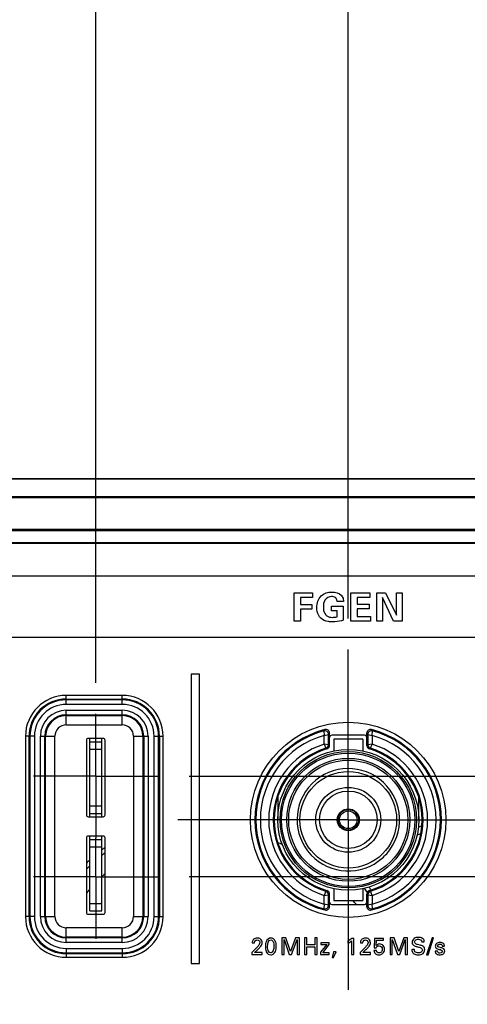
# Model space of a CAD drawing. Header units: inches. Extents: x 0 to 34, y 0 to 22.
# Tile 31 of 125: x 12 to 12.9, y 6 to 8. Entities that reach past the tile are written whole.
import ezdxf

# ---------------------------------------------------------------- set-up
doc = ezdxf.new("R2010")
doc.units = ezdxf.units.IN
doc.header["$LTSCALE"] = 1.87
doc.header["$MEASUREMENT"] = 0
doc.linetypes.add('CENTER', pattern=[0.6, 0.375, -0.075, 0.075, -0.075])
doc.layers.get('0').update_dxf_attribs({"linetype": 'CONTINUOUS'})
for name, color, linetype in [('02___PRT_ALL_AXES', 7, 'CONTINUOUS'), ('DIMENSIONS', 7, 'CONTINUOUS'), ('SURFACES', 7, 'CONTINUOUS')]:
    doc.layers.add(name, color=color, linetype=linetype)
doc.styles.get("Standard").update_dxf_attribs({"font": 'txt', "width": 0.8})
doc.dimstyles.new('DIMSTYLE_2', dxfattribs={"dimtxt": 0.125, "dimasz": 0.18, "dimexe": 0.125, "dimexo": 0.0625, "dimgap": 0.09, "dimtad": 0, "dimtih": 1, "dimtoh": 1, "dimdec": 3, "dimlfac": 1.333333, "dimzin": 4, "dimdsep": 46, "dimtxsty": 'STANDARD', "dimblk": '_FILLED', "dimblk1": '_FILLED', "dimblk2": '_FILLED', "dimcen": 0.09, "dimadec": 0, "dimazin": 0, "dimtp": 0.001, "dimtm": 0.001, "dimtfac": 1, "dimtdec": 3, "dimtofl": 0, "dimtmove": 0, "dimatfit": 3, "dimldrblk": '_FILLED', "dimfxl": 1, "dimtolj": 1, "dimtzin": 4, "dimarcsym": 0})

# ---------------------------------------------------------------- blocks, each defined once
blk = doc.blocks.new('*D15')
at = {"layer": 'DIMENSIONS', "color": 2, "linetype": 'CONTINUOUS'}
blk.add_line((12.1687, 6.6965), (12.1687, 9.748), dxfattribs=at)
at = {"layer": 'DIMENSIONS', "color": 2, "linetype": 'CONTINUOUS', "insert": (12.1062, 9.8105), "char_height": 0.125, "width": 1.425, "attachment_point": 1, "rotation": 90, "line_spacing_factor": 0.9}
blk.add_mtext('7.620{\\Ftxt.shx;\\W1.000000;\\H0.125000; }[193.55]', dxfattribs=at)
blk = doc.blocks.new('_FILLED')
at = {"color": 0, "linetype": 'BYBLOCK'}
blk.add_solid([(0, 0), (-1, 0.174), (-1, -0.174)], dxfattribs=at)
blk = doc.blocks.new('*D16')
at = {"layer": 'DIMENSIONS', "color": 2, "linetype": 'CONTINUOUS'}
blk.add_line((12.6763, 6.826), (12.6763, 9.748), dxfattribs=at)
at = {"layer": 'DIMENSIONS', "color": 2, "linetype": 'CONTINUOUS', "insert": (12.6138, 9.8105), "char_height": 0.125, "width": 1.425, "attachment_point": 1, "rotation": 90, "line_spacing_factor": 0.9}
blk.add_mtext('8.297{\\Ftxt.shx;\\W1.000000;\\H0.125000; }[210.74]', dxfattribs=at)
blk = doc.blocks.new('*D17')
at = {"layer": 'DIMENSIONS', "color": 2, "linetype": 'CONTINUOUS'}
blk.add_line((13.2907, 6.826), (13.2907, 9.748), dxfattribs=at)
at = {"layer": 'DIMENSIONS', "color": 2, "linetype": 'CONTINUOUS', "insert": (13.2282, 9.8105), "char_height": 0.125, "width": 1.425, "attachment_point": 1, "rotation": 90, "line_spacing_factor": 0.9}
blk.add_mtext('9.116{\\Ftxt.shx;\\W1.000000;\\H0.125000; }[231.55]', dxfattribs=at)
blk = doc.blocks.new('*D22')
at = {"layer": 'DIMENSIONS', "color": 2, "linetype": 'CONTINUOUS'}
for p, q in [((12.3563, 6.3065), (14.6007, 6.3065)), ((14.6007, 6.3065), (14.7127, 6.202)), ((14.7127, 6.202), (15.0162, 6.202))]:
    blk.add_line(p, q, dxfattribs=at)
at = {"layer": 'DIMENSIONS', "color": 2, "linetype": 'CONTINUOUS', "insert": (15.0787, 6.2645), "char_height": 0.125, "width": 1.325, "attachment_point": 1, "line_spacing_factor": 0.9}
blk.add_mtext('1.731{\\Ftxt.shx;\\W1.000000;\\H0.125000; }[43.98]', dxfattribs=at)
blk = doc.blocks.new('*D23')
at = {"layer": 'DIMENSIONS', "color": 2, "linetype": 'CONTINUOUS'}
for p, q in [((14.5973, 6.509), (14.6652, 6.6196)), ((14.6652, 6.6196), (15.0162, 6.6196)), ((12.3563, 6.509), (14.5973, 6.509))]:
    blk.add_line(p, q, dxfattribs=at)
at = {"layer": 'DIMENSIONS', "color": 2, "linetype": 'CONTINUOUS', "insert": (15.0787, 6.6821), "char_height": 0.125, "width": 1.325, "attachment_point": 1, "line_spacing_factor": 0.9}
blk.add_mtext('2.001{\\Ftxt.shx;\\W1.000000;\\H0.125000; }[50.83]', dxfattribs=at)

msp = doc.modelspace()

# ---------------------------------------------------------------- linework, layer by layer
at = {"color": 7, "linetype": 'CONTINUOUS'}
for p, q in [((6.49681, 7.10799), (13.91066, 7.10799)), ((6.75374, 7.10713), (13.65374, 7.10713)), ((13.65374, 7.07135), (6.75374, 7.07135)), ((13.65374, 7.06926), (6.75374, 7.06926)), ((6.85874, 7.00628), (13.54874, 7.00628)), ((6.85874, 7.00356), (13.54874, 7.00356)), ((13.54874, 6.97836), (6.85874, 6.97836)), ((13.54874, 6.97726), (6.85874, 6.97726)), ((13.52164, 6.91132), (8.91021, 6.91132)), ((12.68174, 6.87791), (12.72005, 6.87791)), ((12.68174, 6.82068), (12.68174, 6.87791)), ((12.72005, 6.87791), (12.72005, 6.86858)), ((12.7339, 6.87791), (12.75163, 6.87791)), ((12.7339, 6.82068), (12.7339, 6.87791)), ((12.75163, 6.87791), (12.77309, 6.83287)), ((12.77309, 6.87791), (12.78448, 6.87791)), ((12.77309, 6.83287), (12.77309, 6.87791)), ((12.78448, 6.87791), (12.78448, 6.82068)), ((12.56782, 6.87783), (12.6047, 6.87783)), ((12.56782, 6.82068), (12.56782, 6.87783)), ((12.6047, 6.86865), (12.58009, 6.86865)), ((12.58009, 6.86865), (12.58009, 6.85456)), ((12.6047, 6.87783), (12.6047, 6.86865)), ((12.66693, 6.86034), (12.65418, 6.86034)), ((12.72005, 6.86858), (12.69401, 6.86858)), ((12.69401, 6.86858), (12.69401, 6.85496)), ((12.76763, 6.82068), (12.74546, 6.86818)), ((12.74546, 6.86818), (12.74546, 6.82068)), ((12.58009, 6.85456), (12.60304, 6.85456)), ((12.60304, 6.84507), (12.58009, 6.84507)), ((12.58009, 6.84507), (12.58009, 6.82068)), ((12.60304, 6.85456), (12.60304, 6.84507)), ((12.64278, 6.85116), (12.66613, 6.85116)), ((12.64278, 6.84166), (12.64278, 6.85116)), ((12.65387, 6.84166), (12.64278, 6.84166)), ((12.65387, 6.82963), (12.65387, 6.84166)), ((12.66613, 6.85116), (12.66613, 6.82259)), ((12.69401, 6.85496), (12.71839, 6.85496)), ((12.71839, 6.84562), (12.69401, 6.84562)), ((12.69401, 6.84562), (12.69401, 6.83019)), ((12.71839, 6.85496), (12.71839, 6.84562)), ((12.58009, 6.82068), (12.56782, 6.82068)), ((12.72092, 6.82068), (12.68174, 6.82068)), ((12.69401, 6.83019), (12.72092, 6.83019)), ((12.72092, 6.83019), (12.72092, 6.82068)), ((12.74546, 6.82068), (12.7339, 6.82068)), ((12.78448, 6.82068), (12.76763, 6.82068)), ((8.91021, 6.7884), (13.52164, 6.7884)), ((12.37736, 6.71423), (12.36069, 6.71423)), ((12.36069, 6.71423), (12.36069, 6.13193)), ((12.37736, 6.13193), (12.37736, 6.71423)), ((12.10949, 6.65332), (12.10949, 6.67132)), ((12.10949, 6.6641), (12.22199, 6.6641)), ((12.22199, 6.66231), (12.10949, 6.66231)), ((12.22199, 6.65332), (12.22199, 6.67132)), ((12.22199, 6.65332), (12.10949, 6.65332)), ((12.10949, 6.64136), (12.22199, 6.64136)), ((12.10949, 6.61196), (12.10949, 6.64136)), ((12.22199, 6.61196), (12.22199, 6.64136)), ((12.10949, 6.63236), (12.22199, 6.63236)), ((12.10949, 6.6307), (12.22199, 6.6307)), ((12.10949, 6.61196), (12.22199, 6.61196)), ((12.04538, 6.58921), (12.02738, 6.58921)), ((12.0346, 6.22621), (12.0346, 6.58921)), ((12.03638, 6.58921), (12.03638, 6.22621)), ((12.04538, 6.58921), (12.04538, 6.22621)), ((12.05734, 6.58921), (12.08674, 6.58921)), ((12.05734, 6.22621), (12.05734, 6.58921)), ((12.06634, 6.22621), (12.06634, 6.58921)), ((12.06799, 6.22621), (12.06799, 6.58921)), ((12.08674, 6.22621), (12.08674, 6.58921)), ((12.14996, 6.58099), (12.14996, 6.43093)), ((12.18377, 6.58474), (12.1537, 6.58474)), ((12.15674, 6.42718), (12.15674, 6.58474)), ((12.18074, 6.42718), (12.18074, 6.58474)), ((12.18752, 6.43093), (12.18752, 6.58099)), ((12.24473, 6.58921), (12.27413, 6.58921)), ((12.24473, 6.58921), (12.24473, 6.22621)), ((12.26348, 6.58921), (12.26348, 6.22621)), ((12.26513, 6.58921), (12.26513, 6.22621)), ((12.27413, 6.58921), (12.27413, 6.22621)), ((12.28609, 6.58921), (12.30409, 6.58921)), ((12.28609, 6.22621), (12.28609, 6.58921)), ((12.29509, 6.22621), (12.29509, 6.58921)), ((12.29687, 6.58921), (12.29687, 6.22621)), ((12.62739, 6.60002), (12.62786, 6.59081)), ((12.62786, 6.59081), (12.63686, 6.59278)), ((12.62786, 6.57324), (12.62786, 6.5908)), ((12.63686, 6.57213), (12.63686, 6.59278)), ((12.63876, 6.57072), (12.63876, 6.59525)), ((12.70927, 6.59121), (12.64325, 6.59121)), ((12.70572, 6.58336), (12.64725, 6.58336)), ((12.64725, 6.58336), (12.64725, 6.55965)), ((12.70572, 6.58336), (12.70572, 6.55965)), ((12.71376, 6.57072), (12.71376, 6.59525)), ((12.71566, 6.59278), (12.71566, 6.57213)), ((12.71566, 6.59278), (12.72466, 6.59081)), ((12.72466, 6.59081), (12.72513, 6.60002)), ((12.72466, 6.59082), (12.72466, 6.57323)), ((12.15674, 6.57796), (12.18074, 6.57796)), ((12.15674, 6.56296), (12.18074, 6.56296)), ((12.63686, 6.57213), (12.62786, 6.57323)), ((12.62786, 6.57323), (12.63159, 6.56496)), ((12.72466, 6.57323), (12.71566, 6.57213)), ((12.72093, 6.56496), (12.72466, 6.57323)), ((12.5335, 6.46313), (12.53475, 6.46187)), ((12.53475, 6.46692), (12.53475, 6.42096)), ((12.81822, 6.42096), (12.81822, 6.46556)), ((12.15674, 6.44896), (12.18074, 6.44896)), ((12.1537, 6.42718), (12.18377, 6.42718)), ((12.15674, 6.43396), (12.18074, 6.43396)), ((12.14996, 6.38449), (12.14996, 6.23443)), ((12.18377, 6.38824), (12.1537, 6.38824)), ((12.15674, 6.23746), (12.15674, 6.38824)), ((12.18074, 6.23746), (12.18074, 6.38824)), ((12.18752, 6.23443), (12.18752, 6.38449)), ((12.15674, 6.38146), (12.18074, 6.38146)), ((12.15674, 6.36646), (12.18074, 6.36646)), ((12.63159, 6.27696), (12.62786, 6.2687)), ((12.62786, 6.2687), (12.63686, 6.2698)), ((12.62786, 6.25111), (12.62786, 6.2687)), ((12.63686, 6.24914), (12.63686, 6.2698)), ((12.63876, 6.24668), (12.63876, 6.27121)), ((12.64725, 6.28228), (12.64725, 6.25856)), ((12.70572, 6.28228), (12.70572, 6.25856)), ((12.71376, 6.24668), (12.71376, 6.27121)), ((12.71566, 6.2698), (12.71566, 6.24914)), ((12.71566, 6.2698), (12.72466, 6.2687)), ((12.72466, 6.2687), (12.72093, 6.27696)), ((12.72466, 6.2687), (12.72466, 6.25113)), ((12.15674, 6.25246), (12.18074, 6.25246)), ((12.62786, 6.25112), (12.62739, 6.24191)), ((12.63686, 6.24914), (12.62786, 6.25112)), ((12.64325, 6.25071), (12.70927, 6.25071)), ((12.64725, 6.25856), (12.70572, 6.25856)), ((12.72466, 6.25112), (12.71566, 6.24914)), ((12.72513, 6.24191), (12.72466, 6.25112)), ((12.04538, 6.22621), (12.02738, 6.22621)), ((12.05734, 6.22621), (12.08674, 6.22621)), ((12.1537, 6.23068), (12.18377, 6.23068)), ((12.15674, 6.23746), (12.18074, 6.23746)), ((12.24473, 6.22621), (12.27413, 6.22621)), ((12.28609, 6.22621), (12.30409, 6.22621)), ((12.22199, 6.20347), (12.10949, 6.20347)), ((12.10949, 6.17407), (12.10949, 6.20347)), ((12.22199, 6.18472), (12.10949, 6.18472)), ((12.22199, 6.17407), (12.22199, 6.20347)), ((12.22199, 6.18306), (12.10949, 6.18306)), ((12.22199, 6.17407), (12.10949, 6.17407)), ((12.48319, 6.1734), (12.48812, 6.1734)), ((12.55097, 6.18367), (12.54267, 6.18367)), ((12.54267, 6.18367), (12.54267, 6.14982)), ((12.54722, 6.18011), (12.55791, 6.14982)), ((12.54722, 6.14982), (12.54722, 6.18011)), ((12.56053, 6.15577), (12.55097, 6.18367)), ((12.57034, 6.18367), (12.56053, 6.15577)), ((12.56236, 6.14982), (12.57348, 6.18029)), ((12.57807, 6.18367), (12.57034, 6.18367)), ((12.57348, 6.18029), (12.57348, 6.14982)), ((12.57807, 6.14982), (12.57807, 6.18367)), ((12.59292, 6.18367), (12.58823, 6.18367)), ((12.58823, 6.18367), (12.58823, 6.14982)), ((12.59292, 6.16913), (12.59292, 6.18367)), ((12.60901, 6.16913), (12.59292, 6.16913)), ((12.59292, 6.1651), (12.60901, 6.1651)), ((12.59292, 6.14982), (12.59292, 6.1651)), ((12.61369, 6.18367), (12.60901, 6.18367)), ((12.60901, 6.18367), (12.60901, 6.16913)), ((12.60901, 6.1651), (12.60901, 6.14982)), ((12.61369, 6.14982), (12.61369, 6.18367)), ((12.63333, 6.17002), (12.62076, 6.15436)), ((12.63834, 6.17336), (12.62142, 6.17336)), ((12.62142, 6.17336), (12.62142, 6.17002)), ((12.62142, 6.17002), (12.63333, 6.17002)), ((12.62536, 6.15324), (12.63834, 6.1696)), ((12.63834, 6.1696), (12.63834, 6.17336)), ((12.67561, 6.17715), (12.67561, 6.17247)), ((12.68315, 6.17715), (12.68315, 6.14982)), ((12.68766, 6.18226), (12.68349, 6.18226)), ((12.68766, 6.14982), (12.68766, 6.18226)), ((12.70087, 6.1734), (12.7058, 6.1734)), ((12.72927, 6.18226), (12.72843, 6.16294)), ((12.74751, 6.18226), (12.72927, 6.18226)), ((12.7327, 6.16796), (12.73331, 6.17847)), ((12.73331, 6.17847), (12.74751, 6.17847)), ((12.74751, 6.17847), (12.74751, 6.18226)), ((12.76865, 6.18367), (12.76036, 6.18367)), ((12.76036, 6.18367), (12.76036, 6.14982)), ((12.76491, 6.18011), (12.7756, 6.14982)), ((12.76491, 6.14982), (12.76491, 6.18011)), ((12.77823, 6.15577), (12.76865, 6.18367)), ((12.78802, 6.18367), (12.77823, 6.15577)), ((12.78005, 6.14982), (12.79116, 6.18029)), ((12.79576, 6.18367), (12.78802, 6.18367)), ((12.79116, 6.18029), (12.79116, 6.14982)), ((12.79576, 6.14982), (12.79576, 6.18367)), ((12.82449, 6.17523), (12.82936, 6.17523)), ((12.84502, 6.18325), (12.83404, 6.14907)), ((12.83713, 6.14907), (12.84806, 6.18325)), ((12.84806, 6.18325), (12.84502, 6.18325)), ((12.86517, 6.16683), (12.86968, 6.16683)), ((12.10949, 6.16211), (12.22199, 6.16211)), ((12.10949, 6.16211), (12.10949, 6.14411)), ((12.10949, 6.15311), (12.22199, 6.15311)), ((12.22199, 6.15133), (12.10949, 6.15133)), ((12.22199, 6.16211), (12.22199, 6.14411)), ((12.49121, 6.16243), (12.48272, 6.15408)), ((12.48272, 6.15408), (12.48272, 6.14982)), ((12.48272, 6.14982), (12.50335, 6.14982)), ((12.48792, 6.15352), (12.4936, 6.15891)), ((12.50335, 6.15352), (12.48792, 6.15352)), ((12.50335, 6.14982), (12.50335, 6.15352)), ((12.54267, 6.14982), (12.54722, 6.14982)), ((12.55791, 6.14982), (12.56236, 6.14982)), ((12.57348, 6.14982), (12.57807, 6.14982)), ((12.58823, 6.14982), (12.59292, 6.14982)), ((12.60901, 6.14982), (12.61369, 6.14982)), ((12.62076, 6.15436), (12.62076, 6.14982)), ((12.62076, 6.14982), (12.63834, 6.14982)), ((12.63834, 6.15324), (12.62536, 6.15324)), ((12.63834, 6.14982), (12.63834, 6.15324)), ((12.64688, 6.15544), (12.64388, 6.14391)), ((12.65231, 6.15544), (12.64688, 6.15544)), ((12.64706, 6.14391), (12.65231, 6.15544)), ((12.68315, 6.14982), (12.68766, 6.14982)), ((12.70889, 6.16243), (12.70041, 6.15408)), ((12.70041, 6.15408), (12.70041, 6.14982)), ((12.70041, 6.14982), (12.72104, 6.14982)), ((12.7056, 6.15352), (12.71128, 6.15891)), ((12.72104, 6.15352), (12.7056, 6.15352)), ((12.72104, 6.14982), (12.72104, 6.15352)), ((12.73289, 6.15751), (12.72801, 6.15751)), ((12.72843, 6.16294), (12.7327, 6.16294)), ((12.76036, 6.14982), (12.76491, 6.14982)), ((12.7756, 6.14982), (12.78005, 6.14982)), ((12.79116, 6.14982), (12.79576, 6.14982)), ((12.80929, 6.15971), (12.80442, 6.15971)), ((12.83404, 6.14907), (12.83713, 6.14907)), ((12.85556, 6.1568), (12.85092, 6.1568)), ((12.36069, 6.13193), (12.37736, 6.13193)), ((12.64388, 6.14391), (12.64706, 6.14391))]:
    msp.add_line(p, q, dxfattribs=at)
for radius in [0.14173, 0.1373, 0.13406, 0.12372, 0.11988, 0.02067, 0.01772]:
    msp.add_circle((12.67649, 6.42096), radius, dxfattribs=at)
for centre, radius, start, end in [((12.10949, 6.58921), 0.07488, 90, 180), ((12.10949, 6.58921), 0.0731, 90, 180), ((12.22199, 6.58921), 0.07488, 0, 90), ((12.22199, 6.58921), 0.0731, 0, 90), ((12.10949, 6.58921), 0.0641, 90, 180), ((12.10949, 6.58921), 0.05215, 90, 180), ((12.22199, 6.58921), 0.0641, 0, 90), ((12.22199, 6.58921), 0.05215, 0, 90), ((12.10949, 6.58921), 0.04315, 90, 180), ((12.10949, 6.58921), 0.04149, 90, 180), ((12.22199, 6.58921), 0.04315, 0, 90), ((12.22199, 6.58921), 0.04149, 0, 90), ((12.10949, 6.58921), 0.02274, 90, 180), ((12.22199, 6.58921), 0.02274, 0, 90), ((12.67626, 6.42096), 0.1875, 104.47725, 255.52275), ((12.99652, 6.3064), 0.47167, 141.11163, 141.49952), ((12.63126, 6.59525), 0.0075, 0.00081, 104.47636), ((12.72126, 6.59525), 0.0075, 75.5239, 179.99895), ((12.35595, 6.30635), 0.47174, 38.50052, 38.88835), ((12.67626, 6.42096), 0.1875, 284.47725, 75.52275), ((12.67626, 6.42096), 0.1856, 105.26628, 254.73372), ((12.67626, 6.42096), 0.1766, 105.90509, 254.0965), ((12.62936, 6.59278), 0.0075, 0.01683, 105.24944), ((12.9954, 6.31899), 0.45112, 142.23783, 142.6329), ((12.35713, 6.319), 0.45111, 37.36709, 37.76218), ((12.72316, 6.59278), 0.0075, 74.75056, 179.98316), ((12.67626, 6.42096), 0.1766, 285.90509, 74.0965), ((12.67626, 6.42096), 0.1856, 285.26628, 74.73372), ((12.67626, 6.42096), 0.15977, 107.63147, 252.36769), ((12.67626, 6.42096), 0.15077, 107.23556, 252.76444), ((12.67626, 6.42096), 0.14888, 106.72168, 253.27832), ((12.62936, 6.57213), 0.0075, 287.25216, 359.98339), ((12.33682, 6.18358), 0.48202, 52.02422, 52.30002), ((12.63126, 6.57072), 0.0075, 286.77074, 359.95088), ((12.32317, 6.14637), 0.52884, 53.36254, 53.61817), ((13.02935, 6.14637), 0.52884, 126.38184, 126.63746), ((12.72126, 6.57072), 0.0075, 179.99497, 253.28073), ((12.72316, 6.57213), 0.0075, 180.01661, 252.74784), ((13.0157, 6.18358), 0.48202, 127.69998, 127.97578), ((12.67626, 6.42096), 0.14888, 286.72168, 73.27832), ((12.67626, 6.42096), 0.15077, 287.23556, 72.76444), ((12.67626, 6.42096), 0.15977, 287.63223, 72.36809), ((12.93793, 6.06768), 0.35919, 108.39936, 109.61081), ((12.97968, 5.96589), 0.45501, 110.22651, 111.25385), ((12.41249, 6.05799), 0.38091, 126.21188, 127.48269), ((12.41249, 6.05799), 0.33957, 67.21886, 68.87958), ((12.41249, 6.05799), 0.37205, 127.21793, 128.5373), ((12.67649, 6.42096), 0.10305, 311.51965, 318.48029), ((12.41249, 6.05799), 0.38091, 132.18326, 133.58622), ((12.41249, 6.05799), 0.37205, 133.44195, 134.8879), ((12.41249, 6.05799), 0.33957, 131.50341, 133.05253), ((12.41249, 6.05799), 0.38091, 35.55998, 36.67367), ((12.41249, 6.05799), 0.33957, 138.88017, 140.65765), ((12.33682, 6.65835), 0.48202, 307.69998, 307.97578), ((12.62936, 6.2698), 0.0075, 0.01661, 72.74784), ((12.63126, 6.2712), 0.0075, 359.99497, 73.28073), ((12.32317, 6.69556), 0.52884, 306.38184, 306.63746), ((12.41249, 6.05799), 0.37205, 35.66119, 37.22118), ((12.72126, 6.2712), 0.0075, 106.77074, 179.95088), ((13.02935, 6.69556), 0.52884, 233.36254, 233.61817), ((12.72316, 6.2698), 0.0075, 107.25216, 179.98339), ((13.0157, 6.65835), 0.48202, 232.02422, 232.30002), ((12.62936, 6.24915), 0.0075, 254.75057, 359.98315), ((12.63126, 6.24668), 0.0075, 255.52391, 359.99891), ((12.99539, 6.52293), 0.45111, 217.36709, 217.76218), ((12.41249, 6.05799), 0.33957, 34.5963, 36.20926), ((12.35712, 6.52294), 0.45112, 322.23783, 322.6329), ((12.72126, 6.24668), 0.0075, 180.00081, 284.47637), ((12.72316, 6.24915), 0.0075, 180.01684, 285.24943), ((12.10949, 6.22621), 0.07488, 180, 270), ((12.10949, 6.22621), 0.0731, 180, 270), ((12.10949, 6.22621), 0.0641, 180, 270), ((12.10949, 6.22621), 0.05215, 180, 270), ((12.10949, 6.22621), 0.04315, 180, 270), ((12.10949, 6.22621), 0.04149, 180, 270), ((12.10949, 6.22621), 0.02274, 180, 270), ((12.22199, 6.22621), 0.07488, 270, 360), ((12.22199, 6.22621), 0.0731, 270, 360), ((12.22199, 6.22621), 0.0641, 270, 360), ((12.22199, 6.22621), 0.05215, 270, 360), ((12.22199, 6.22621), 0.04315, 270, 360), ((12.22199, 6.22621), 0.04149, 270, 360), ((12.22199, 6.22621), 0.02274, 270, 360), ((12.99657, 6.53558), 0.47174, 218.50052, 218.88835), ((12.356, 6.53553), 0.47167, 321.11163, 321.49952)]:
    msp.add_arc(centre, radius, start, end, dxfattribs=at)
for centre, major_axis, ratio, start_param, end_param in [((12.15371, 6.58099), (0.00265, -0.00265), 0.9996955, 2.3563468, 3.9268385), ((12.18376, 6.58099), (0.00265, 0.00265), 0.9996955, -0.7852459, 0.7852459), ((12.64327, 6.58671), (0.00319, -0.00319), 0.9972647, 2.357564, 3.9256213), ((12.70925, 6.58671), (0.00319, 0.00319), 0.9972647, -0.7840286, 0.7840286), ((12.15371, 6.43093), (0.00265, 0.00265), 0.9996955, -3.9268385, -2.3563468), ((12.18376, 6.43093), (0.00265, -0.00265), 0.9996955, -0.7852459, 0.7852459), ((12.15371, 6.38449), (0.00265, -0.00265), 0.9996955, 2.3563468, 3.9268385), ((12.18376, 6.38449), (0.00265, 0.00265), 0.9996955, -0.7852459, 0.7852459), ((12.64327, 6.25522), (0.00319, 0.00319), 0.9972647, -3.9256213, -2.357564), ((12.70925, 6.25522), (0.00319, -0.00319), 0.9972647, -0.7840286, 0.7840286), ((12.15371, 6.23443), (0.00265, 0.00265), 0.9996955, -3.9268385, -2.3563468), ((12.18376, 6.23443), (0.00265, -0.00265), 0.9996955, -0.7852459, 0.7852459)]:
    msp.add_ellipse(centre, major_axis=major_axis, ratio=ratio, start_param=start_param, end_param=end_param, dxfattribs=at)
for points, knots in [([(12.61334, 6.84838), (12.61334, 6.8566), (12.61833, 6.8742), (12.6357, 6.87949), (12.64334, 6.87949)], [0, 0, 0, 0, 0.518282, 1, 1, 1, 1]), ([(12.64302, 6.87055), (12.63784, 6.87055), (12.6272, 6.86442), (12.62632, 6.85362), (12.62632, 6.84878)], [0, 0, 0, 0, 0.5171776, 1, 1, 1, 1]), ([(12.65259, 6.86611), (12.65204, 6.867), (12.64951, 6.86974), (12.64561, 6.87055), (12.64302, 6.87055)], [0, 0, 0, 0, 0.2872311, 1, 1, 1, 1]), ([(12.66281, 6.87229), (12.66368, 6.87129), (12.66617, 6.86774), (12.66685, 6.8633), (12.66693, 6.86034)], [0, 0, 0, 0, 0.308227, 1, 1, 1, 1]), ([(12.62094, 6.82701), (12.6194, 6.82851), (12.61471, 6.83477), (12.61334, 6.84283), (12.61334, 6.84838)], [0, 0, 0, 0, 0.2789738, 1, 1, 1, 1]), ([(12.62632, 6.84878), (12.62632, 6.84765), (12.62653, 6.84229), (12.62816, 6.83655), (12.63107, 6.83343)], [0, 0, 0, 0, 0.2099558, 1, 1, 1, 1]), ([(12.64524, 6.81942), (12.64234, 6.81942), (12.6338, 6.81977), (12.62501, 6.82301), (12.62094, 6.82701)], [0, 0, 0, 0, 0.3365545, 1, 1, 1, 1]), ([(12.63107, 6.83343), (12.63177, 6.83265), (12.6354, 6.82931), (12.6407, 6.82852), (12.64452, 6.82852)], [0, 0, 0, 0, 0.2157138, 1, 1, 1, 1]), ([(12.64452, 6.82852), (12.64578, 6.82852), (12.64892, 6.82857), (12.65206, 6.82909), (12.65387, 6.82963)], [0, 0, 0, 0, 0.4003361, 1, 1, 1, 1]), ([(12.66613, 6.82259), (12.66509, 6.82224), (12.65838, 6.82004), (12.6512, 6.81942), (12.64524, 6.81942)], [0, 0, 0, 0, 0.1561389, 1, 1, 1, 1]), ([(12.81779, 6.18433), (12.81474, 6.18433), (12.80841, 6.18336), (12.80489, 6.17728), (12.80489, 6.17443)], [0, 0, 0, 0, 0.5168592, 1, 1, 1, 1]), ([(12.8273, 6.18099), (12.82546, 6.18299), (12.82183, 6.18417), (12.81847, 6.18433), (12.81779, 6.18433)], [0, 0, 0, 0, 0.7981439, 1, 1, 1, 1]), ([(12.48619, 6.18053), (12.48458, 6.17913), (12.48331, 6.17648), (12.4832, 6.17388), (12.48319, 6.1734)], [0, 0, 0, 0, 0.8154655, 1, 1, 1, 1]), ([(12.48812, 6.1734), (12.48812, 6.17522), (12.48929, 6.17863), (12.49237, 6.17908), (12.49341, 6.17908)], [0, 0, 0, 0, 0.6374477, 1, 1, 1, 1]), ([(12.50325, 6.1734), (12.50325, 6.17606), (12.50116, 6.18166), (12.49562, 6.18287), (12.49322, 6.18287)], [0, 0, 0, 0, 0.5257077, 1, 1, 1, 1]), ([(12.49341, 6.17908), (12.49551, 6.17908), (12.49847, 6.17691), (12.49861, 6.17428), (12.49861, 6.17378)], [0, 0, 0, 0, 0.8072661, 1, 1, 1, 1]), ([(12.4936, 6.15891), (12.494, 6.15932), (12.49602, 6.16142), (12.49813, 6.16346), (12.4996, 6.16529)], [0, 0, 0, 0, 0.1962152, 1, 1, 1, 1]), ([(12.49861, 6.17378), (12.49861, 6.17238), (12.49783, 6.17028), (12.49663, 6.16858), (12.49622, 6.16801)], [0, 0, 0, 0, 0.6672173, 1, 1, 1, 1]), ([(12.4996, 6.16529), (12.50115, 6.16725), (12.50319, 6.16986), (12.50325, 6.1729), (12.50325, 6.1734)], [0, 0, 0, 0, 0.8321756, 1, 1, 1, 1]), ([(12.52065, 6.18292), (12.5168, 6.18292), (12.5097, 6.17677), (12.50976, 6.16918), (12.50976, 6.16566)], [0, 0, 0, 0, 0.5222681, 1, 1, 1, 1]), ([(12.50976, 6.16566), (12.50976, 6.16254), (12.51008, 6.15864), (12.51158, 6.15514), (12.51188, 6.15455)], [0, 0, 0, 0, 0.824926, 1, 1, 1, 1]), ([(12.5206, 6.15305), (12.51731, 6.15305), (12.51415, 6.15957), (12.51427, 6.16421), (12.51427, 6.1659)], [0, 0, 0, 0, 0.6605781, 1, 1, 1, 1]), ([(12.53152, 6.16641), (12.53152, 6.16998), (12.5315, 6.17756), (12.52427, 6.18292), (12.52065, 6.18292)], [0, 0, 0, 0, 0.4960472, 1, 1, 1, 1]), ([(12.52069, 6.17917), (12.52398, 6.17917), (12.52715, 6.17249), (12.52697, 6.16777), (12.52697, 6.16599)], [0, 0, 0, 0, 0.6483121, 1, 1, 1, 1]), ([(12.52702, 6.15165), (12.52958, 6.15404), (12.53135, 6.15954), (12.53152, 6.16469), (12.53152, 6.16641)], [0, 0, 0, 0, 0.6698301, 1, 1, 1, 1]), ([(12.70387, 6.18053), (12.70227, 6.17914), (12.701, 6.17648), (12.70089, 6.17388), (12.70087, 6.1734)], [0, 0, 0, 0, 0.8153892, 1, 1, 1, 1]), ([(12.7058, 6.1734), (12.7058, 6.17522), (12.70697, 6.17863), (12.71006, 6.17908), (12.7111, 6.17908)], [0, 0, 0, 0, 0.6370891, 1, 1, 1, 1]), ([(12.72094, 6.1734), (12.72094, 6.17606), (12.71885, 6.18167), (12.71331, 6.18287), (12.7109, 6.18287)], [0, 0, 0, 0, 0.5256106, 1, 1, 1, 1]), ([(12.7111, 6.17908), (12.7132, 6.17908), (12.71615, 6.17691), (12.71629, 6.17428), (12.71629, 6.17378)], [0, 0, 0, 0, 0.807066, 1, 1, 1, 1]), ([(12.71128, 6.15891), (12.71168, 6.15932), (12.71371, 6.16142), (12.71582, 6.16346), (12.71728, 6.16529)], [0, 0, 0, 0, 0.1961687, 1, 1, 1, 1]), ([(12.71629, 6.17378), (12.71629, 6.17238), (12.71552, 6.17028), (12.71432, 6.16857), (12.71391, 6.16801)], [0, 0, 0, 0, 0.6669201, 1, 1, 1, 1]), ([(12.71728, 6.16529), (12.71883, 6.16725), (12.72088, 6.16986), (12.72094, 6.1729), (12.72094, 6.1734)], [0, 0, 0, 0, 0.8322389, 1, 1, 1, 1]), ([(12.73955, 6.17096), (12.73746, 6.17096), (12.73481, 6.17002), (12.73301, 6.16827), (12.7327, 6.16796)], [0, 0, 0, 0, 0.8283417, 1, 1, 1, 1]), ([(12.73856, 6.16735), (12.74018, 6.16735), (12.7439, 6.16598), (12.74471, 6.16217), (12.74471, 6.16036)], [0, 0, 0, 0, 0.4723463, 1, 1, 1, 1]), ([(12.74925, 6.16027), (12.74925, 6.16288), (12.74788, 6.16859), (12.74221, 6.17096), (12.73955, 6.17096)], [0, 0, 0, 0, 0.4945863, 1, 1, 1, 1]), ([(12.80841, 6.16778), (12.81012, 6.16661), (12.81337, 6.16584), (12.81647, 6.16505), (12.81759, 6.16477)], [0, 0, 0, 0, 0.6413509, 1, 1, 1, 1]), ([(12.80986, 6.1749), (12.80986, 6.17714), (12.81303, 6.18028), (12.8163, 6.18039), (12.81736, 6.18039)], [0, 0, 0, 0, 0.678812, 1, 1, 1, 1]), ([(12.81596, 6.16989), (12.81505, 6.1701), (12.81241, 6.17058), (12.80986, 6.17309), (12.80986, 6.1749)], [0, 0, 0, 0, 0.3404028, 1, 1, 1, 1]), ([(12.82688, 6.16632), (12.82507, 6.16752), (12.82125, 6.16853), (12.81757, 6.16947), (12.81596, 6.16989)], [0, 0, 0, 0, 0.566485, 1, 1, 1, 1]), ([(12.81736, 6.18039), (12.81897, 6.18039), (12.82247, 6.18018), (12.8244, 6.17683), (12.82449, 6.17523)], [0, 0, 0, 0, 0.5012154, 1, 1, 1, 1]), ([(12.81759, 6.16477), (12.81867, 6.16451), (12.82182, 6.16399), (12.82537, 6.16128), (12.82537, 6.15905)], [0, 0, 0, 0, 0.3327132, 1, 1, 1, 1]), ([(12.83026, 6.15957), (12.83026, 6.16132), (12.82956, 6.16407), (12.82759, 6.16586), (12.82688, 6.16632)], [0, 0, 0, 0, 0.6745112, 1, 1, 1, 1]), ([(12.86058, 6.17391), (12.85828, 6.17391), (12.85367, 6.17311), (12.85139, 6.16871), (12.85139, 6.16679)], [0, 0, 0, 0, 0.544933, 1, 1, 1, 1]), ([(12.85139, 6.16679), (12.85139, 6.16492), (12.85391, 6.16069), (12.85826, 6.16025), (12.86044, 6.15975)], [0, 0, 0, 0, 0.4558814, 1, 1, 1, 1]), ([(12.85584, 6.16731), (12.85584, 6.16898), (12.85832, 6.17067), (12.86028, 6.17068), (12.86062, 6.17068)], [0, 0, 0, 0, 0.8305824, 1, 1, 1, 1]), ([(12.86062, 6.17068), (12.86211, 6.17068), (12.8649, 6.16997), (12.8652, 6.16755), (12.86517, 6.16683)], [0, 0, 0, 0, 0.6756367, 1, 1, 1, 1]), ([(12.72801, 6.15751), (12.72811, 6.15519), (12.73025, 6.15025), (12.73532, 6.14907), (12.73767, 6.14907)], [0, 0, 0, 0, 0.4966971, 1, 1, 1, 1]), ([(12.73767, 6.14907), (12.74068, 6.14907), (12.74705, 6.1511), (12.74925, 6.15741), (12.74925, 6.16027)], [0, 0, 0, 0, 0.5127628, 1, 1, 1, 1]), ([(12.74471, 6.16036), (12.74471, 6.15795), (12.74325, 6.15366), (12.73945, 6.15291), (12.73828, 6.15291)], [0, 0, 0, 0, 0.6739418, 1, 1, 1, 1]), ([(12.80639, 6.15286), (12.80823, 6.15051), (12.81239, 6.14918), (12.81611, 6.14902), (12.81689, 6.14902)], [0, 0, 0, 0, 0.791483, 1, 1, 1, 1]), ([(12.81745, 6.15301), (12.81499, 6.15301), (12.81011, 6.15389), (12.80936, 6.15824), (12.80929, 6.15971)], [0, 0, 0, 0, 0.6268051, 1, 1, 1, 1]), ([(12.81689, 6.14902), (12.82035, 6.14902), (12.82725, 6.15025), (12.83026, 6.15681), (12.83026, 6.15957)], [0, 0, 0, 0, 0.556741, 1, 1, 1, 1]), ([(12.82537, 6.15905), (12.82537, 6.15688), (12.82256, 6.15321), (12.81887, 6.15301), (12.81745, 6.15301)], [0, 0, 0, 0, 0.6039235, 1, 1, 1, 1]), ([(12.85092, 6.1568), (12.8509, 6.15461), (12.85303, 6.1498), (12.8579, 6.14916), (12.8601, 6.14916)], [0, 0, 0, 0, 0.4978576, 1, 1, 1, 1]), ([(12.86071, 6.15254), (12.85983, 6.15254), (12.85733, 6.15265), (12.85552, 6.15527), (12.85556, 6.1568)], [0, 0, 0, 0, 0.3639991, 1, 1, 1, 1]), ([(12.86851, 6.16107), (12.86709, 6.16238), (12.86366, 6.16321), (12.86051, 6.16399), (12.85917, 6.16431)], [0, 0, 0, 0, 0.5836846, 1, 1, 1, 1]), ([(12.86044, 6.15975), (12.86121, 6.15958), (12.86324, 6.15931), (12.8656, 6.15761), (12.8656, 6.15624)], [0, 0, 0, 0, 0.3636766, 1, 1, 1, 1])]:
    msp.add_open_spline(points, degree=3, knots=knots, dxfattribs=at)
for points in [[(12.64334, 6.87949), (12.65026, 6.87949), (12.65824, 6.87749), (12.66281, 6.87229)], [(12.65418, 6.86034), (12.65407, 6.86233), (12.65368, 6.86444), (12.65259, 6.86611)], [(12.49322, 6.18287), (12.49075, 6.18287), (12.48807, 6.18213), (12.48619, 6.18053)], [(12.49622, 6.16801), (12.49474, 6.166), (12.493, 6.16418), (12.49121, 6.16243)], [(12.51427, 6.1659), (12.51427, 6.17081), (12.51577, 6.17917), (12.52069, 6.17917)], [(12.52697, 6.16599), (12.52697, 6.16118), (12.5254, 6.15305), (12.5206, 6.15305)], [(12.68349, 6.18226), (12.6811, 6.18024), (12.67838, 6.1786), (12.67561, 6.17715)], [(12.67561, 6.17247), (12.67829, 6.17372), (12.68088, 6.17525), (12.68315, 6.17715)], [(12.7109, 6.18287), (12.70843, 6.18287), (12.70575, 6.18213), (12.70387, 6.18053)], [(12.71391, 6.16801), (12.71242, 6.166), (12.71068, 6.16418), (12.70889, 6.16243)], [(12.7327, 6.16294), (12.73301, 6.16393), (12.73347, 6.16493), (12.7342, 6.16566)], [(12.7342, 6.16566), (12.7353, 6.16677), (12.737, 6.16735), (12.73856, 6.16735)], [(12.80489, 6.17443), (12.80489, 6.17192), (12.80633, 6.16918), (12.80841, 6.16778)], [(12.82936, 6.17523), (12.82923, 6.17727), (12.82867, 6.17949), (12.8273, 6.18099)], [(12.85917, 6.16431), (12.85773, 6.16469), (12.85584, 6.16581), (12.85584, 6.16731)], [(12.86907, 6.17026), (12.86769, 6.17301), (12.86366, 6.17391), (12.86058, 6.17391)], [(12.86968, 6.16683), (12.86968, 6.16799), (12.86956, 6.16921), (12.86907, 6.17026)], [(12.51188, 6.15455), (12.51338, 6.1515), (12.51714, 6.14916), (12.52055, 6.14916)], [(12.52055, 6.14916), (12.52286, 6.14916), (12.52534, 6.15006), (12.52702, 6.15165)], [(12.73828, 6.15291), (12.73592, 6.15291), (12.73296, 6.15515), (12.73289, 6.15751)], [(12.80442, 6.15971), (12.80442, 6.15733), (12.80494, 6.15474), (12.80639, 6.15286)], [(12.8601, 6.14916), (12.86249, 6.14916), (12.86506, 6.1495), (12.86709, 6.15075)], [(12.86484, 6.15404), (12.86393, 6.15289), (12.86218, 6.15254), (12.86071, 6.15254)], [(12.8656, 6.15624), (12.8656, 6.15546), (12.86532, 6.15465), (12.86484, 6.15404)], [(12.86709, 6.15075), (12.86901, 6.15194), (12.87029, 6.15446), (12.87029, 6.15671)], [(12.87029, 6.15671), (12.87029, 6.15828), (12.86966, 6.16), (12.86851, 6.16107)]]:
    msp.add_open_spline(points, degree=3, dxfattribs=at)
at = {"layer": '02___PRT_ALL_AXES', "color": 7, "linetype": 'CENTER'}
for p, q in [((12.67626, 6.42096), (12.67626, 6.76346)), ((12.16874, 6.50896), (12.16874, 6.63404)), ((12.16874, 6.50896), (12.04366, 6.50896)), ((12.16874, 6.50896), (12.29381, 6.50896)), ((12.16874, 6.50896), (12.16874, 6.38389)), ((12.67626, 6.42096), (12.33376, 6.42096)), ((12.67626, 6.42096), (12.94824, 6.42096)), ((12.67626, 6.42096), (12.67626, 6.07846)), ((12.16874, 6.30646), (12.16874, 6.38389)), ((12.16874, 6.30646), (12.04366, 6.30646)), ((12.16874, 6.30646), (12.29381, 6.30646)), ((12.16874, 6.30646), (12.16874, 6.18139))]:
    msp.add_line(p, q, dxfattribs=at)
at = {"layer": '02___PRT_ALL_AXES', "color": 7, "linetype": 'CONTINUOUS'}
for p, q in [((12.22199, 6.67132), (12.10949, 6.67132)), ((12.02738, 6.58921), (12.02738, 6.22621)), ((12.30409, 6.22621), (12.30409, 6.58921)), ((12.10949, 6.14411), (12.22199, 6.14411))]:
    msp.add_line(p, q, dxfattribs=at)
msp.add_circle((12.67626, 6.42096), 0.1965, dxfattribs=at)
for centre, start, end in [((12.10949, 6.58921), 90, 180), ((12.22199, 6.58921), 0, 90), ((12.10949, 6.22621), 180, 270), ((12.22199, 6.22621), 270, 360)]:
    msp.add_arc(centre, 0.0821, start, end, dxfattribs=at)
at = {"layer": 'SURFACES', "color": 7, "linetype": 'CONTINUOUS'}
for radius in [0.09715, 0.0653, 0.05792, 0.02215]:
    msp.add_circle((12.67649, 6.42096), radius, dxfattribs=at)
msp.add_arc((12.67649, 6.42096), 0.10305, 318.48029, 311.51965, dxfattribs=at)

# ---------------------------------------------------------------- dimensions: what is measured, and where the dimension line sits
at = {"layer": 'DIMENSIONS', "color": 2, "linetype": 'CONTINUOUS'}
for feature_location, offset, dtype, origin, picture, middle in [((12.16874, 6.69654), (0, 3.05151), 1, (6.45374, 6.63404), '*D15', (12.16874, 10.52305)), ((12.67626, 6.82596), (0, 2.92209), 1, (6.45374, 6.76346), '*D16', (12.67626, 10.52305)), ((13.29074, 6.82596), (0, 2.92209), 1, (6.45374, 6.76346), '*D17', (13.29074, 10.52305)), ((12.35631, 6.50896), (2.65993, 0.11063), 0, (12.29381, 5.00799), '*D23', (15.74124, 6.61959)), ((12.35631, 6.30646), (2.65993, -0.10443), 0, (12.29381, 5.00799), '*D22', (15.74124, 6.20204))]:
    dim = msp.add_ordinate_dim(feature_location=feature_location, offset=offset, dtype=dtype, origin=origin, dimstyle='DIMSTYLE_2', override={"dimtad": 1, "dimtih": 0, "dimtoh": 0}, dxfattribs=at)
    dim.commit()
    dim.dimension.update_dxf_attribs({"geometry": picture, "text_midpoint": middle})

doc.saveas('drawing.dxf')
